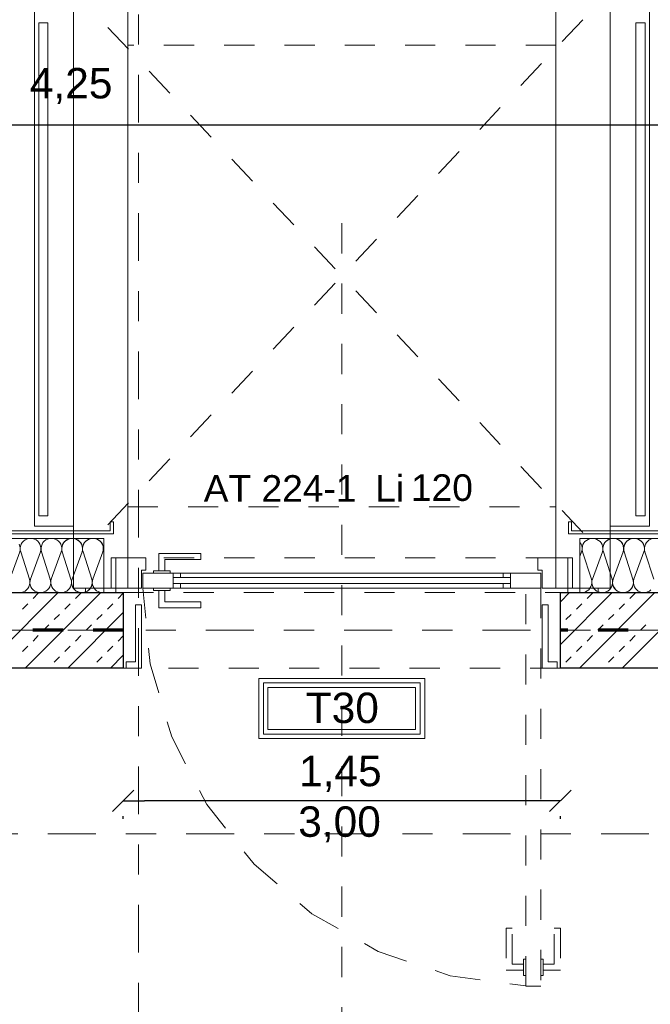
# Model space of a CAD drawing. Header units: metres. Extents: x -45.2 to 14.3, y -31.8 to 10.2.
# Tile 111 of 141: x -15.9 to -13.8, y -1.2 to 2. Entities that reach past the tile are written whole.
import ezdxf

# ---------------------------------------------------------------- set-up
doc = ezdxf.new("R2010")
doc.units = ezdxf.units.M
doc.header["$LTSCALE"] = 0.05
for name, pattern in [('Achsen 01', [5.291531, 3.175, -1.058062, 0.352704, -0.705764]), ('gestrichelt - 01', [2, 1, -1]), ('ISO-07 Punktiert', [0.889, 0.127, -0.762]), ('Raster 01', [2, 1, -1]), ('VW-01 Strichlinie kurz', [2, 1, -1])]:
    doc.linetypes.add(name, pattern=pattern)
doc.layers.get('0').update_dxf_attribs({"lineweight": 25})
for name, color, linetype, lineweight in [('013_Beton und Stahlbetonarbeiten-000 Unterzüge', 7, 'ISO-07 Punktiert', 13), ('013_Beton und Stahlbetonarbeiten-330 Außenwände', 7, 'Continuous', 25), ('026_Fensterarbeiten-330 Brücke', 7, 'Continuous', 9), ('027_Tischlerarbeiten-330 Innenfensterbänke', 7, 'Continuous', 9), ('031_Metallbauarbeiten-340 Innentüren _ Elemente', 7, 'Continuous', 9), ('AV1-Brandschutzkonzept-Brandschutzkonzept', 7, 'Continuous', 5), ('AV1-Einrichtung Bemaßung', 7, 'Continuous', 9), ('AV1-Schnitt Achsen', 7, 'Achsen 01', 18), ('Bemaßung-Bemaßung', 7, 'Continuous', 9)]:
    doc.layers.add(name, color=color, linetype=linetype, lineweight=lineweight)
for name, color, linetype, lineweight, true_color in [('014_Fassadenarbeiten-330 mineralische Dämmung', 7, 'Continuous', 9, 0x666666), ('017_Stahlbauarbeiten-350 Träger Ansicht', 7, 'gestrichelt - 01', 9, 0xd9d9d9), ('032_Metallarbeiten-Fenster', 7, 'Continuous', 13, 0x444444), ('AV1-Achsen', 1, 'Achsen 01', 18, 0xff0000), ('AV1-Raster', 7, 'Raster 01', 9, 0xa6a6a6)]:
    doc.layers.add(name, color=color, linetype=linetype, lineweight=lineweight, true_color=true_color)
doc.styles.add('Arial', font='arial.ttf')

msp = doc.modelspace()

# ---------------------------------------------------------------- linework, layer by layer
at = {"color": 0, "linetype": 'Continuous', "lineweight": 15}
for p, q in [((-15.6104, -0.6011), (-15.5396, -0.5304)), ((-14.0896, -0.5304), (-14.1604, -0.6011))]:
    msp.add_line(p, q, dxfattribs=at)
at = {"color": 0, "linetype": 'ByBlock', "lineweight": -2}
for p, q in [((-15.575, -0.5658), (-15.5043, -0.5658)), ((-14.125, -0.5658), (-14.1957, -0.5658))]:
    msp.add_line(p, q, dxfattribs=at)
at = {"layer": '013_Beton und Stahlbetonarbeiten-000 Unterzüge', "linetype": 'VW-01 Strichlinie kurz'}
msp.add_lwpolyline([(-15.575, -0.125), (-15.575, 0.125), (-14.125, 0.125), (-14.125, -0.125)], close=True, dxfattribs=at)
at = {"layer": '013_Beton und Stahlbetonarbeiten-330 Außenwände', "color": 251, "linetype": 'Continuous', "lineweight": 13, "true_color": 0x4c4c4c}
for p, q in [((-15.7914, 0.125), (-16.0414, -0.125)), ((-15.65, 0.125), (-15.9, -0.125)), ((-15.8745, 0.1061), (-15.8569, 0.1237)), ((-15.7331, 0.1061), (-15.7154, 0.1237)), ((-15.5917, 0.1061), (-15.575, 0.1228)), ((-13.9529, 0.125), (-14.125, -0.0471)), ((-14.0944, 0.125), (-14.125, 0.0944)), ((-13.8115, 0.125), (-14.0615, -0.125)), ((-14.0361, 0.1061), (-14.0184, 0.1237)), ((-13.6701, 0.125), (-13.9201, -0.125)), ((-13.8946, 0.1061), (-13.877, 0.1237)), ((-15.9099, 0.0707), (-15.8922, 0.0884)), ((-15.7685, 0.0707), (-15.7508, 0.0884)), ((-15.6271, 0.0707), (-15.6094, 0.0884)), ((-14.0714, 0.0707), (-14.0537, 0.0884)), ((-13.93, 0.0707), (-13.9123, 0.0884)), ((-15.8038, 0.0354), (-15.7862, 0.053)), ((-15.575, 0.0586), (-15.7586, -0.125)), ((-15.6624, 0.0354), (-15.6447, 0.053)), ((-14.1068, 0.0354), (-14.0891, 0.053)), ((-13.9654, 0.0354), (-13.9477, 0.053)), ((-15.8392, 0), (-15.8215, 0.0177)), ((-15.6978, 0), (-15.6801, 0.0177)), ((-14.125, 0.0171), (-14.1245, 0.0177)), ((-14.0007, 0), (-13.983, 0.0177)), ((-13.8593, 0), (-13.8416, 0.0177)), ((-15.8745, -0.0354), (-15.8569, -0.0177)), ((-15.7331, -0.0354), (-15.7154, -0.0177)), ((-15.5917, -0.0354), (-15.575, -0.0187)), ((-14.0361, -0.0354), (-14.0184, -0.0177)), ((-13.8946, -0.0354), (-13.877, -0.0177)), ((-15.9099, -0.0707), (-15.8922, -0.053)), ((-15.7685, -0.0707), (-15.7508, -0.053)), ((-15.6271, -0.0707), (-15.6094, -0.053)), ((-14.0714, -0.0707), (-14.0537, -0.053)), ((-13.93, -0.0707), (-13.9123, -0.053)), ((-15.8038, -0.1061), (-15.7862, -0.0884)), ((-15.6624, -0.1061), (-15.6447, -0.0884)), ((-15.575, -0.0828), (-15.6172, -0.125)), ((-14.1068, -0.1061), (-14.0891, -0.0884)), ((-13.9654, -0.1061), (-13.9477, -0.0884)), ((-15.8228, -0.125), (-15.8215, -0.1237)), ((-15.6813, -0.125), (-15.6801, -0.1237)), ((-14.125, -0.1243), (-14.1245, -0.1237)), ((-13.9843, -0.125), (-13.983, -0.1237)), ((-13.8429, -0.125), (-13.8416, -0.1237))]:
    msp.add_line(p, q, dxfattribs=at)
at = {"layer": '013_Beton und Stahlbetonarbeiten-330 Außenwände'}
for points in [[(-16.325, 0.125), (-15.575, 0.125), (-15.575, -0.125), (-16.325, -0.125)], [(-14.125, 0.125), (-13.375, 0.125), (-13.375, -0.125), (-14.125, -0.125)]]:
    msp.add_lwpolyline(points, close=True, dxfattribs=at)
at = {"layer": '014_Fassadenarbeiten-330 mineralische Dämmung'}
for points in [[(-16.2, 0.125), (-16.2, 0.305), (-15.64, 0.305), (-15.64, 0.125)], [(-14.06, 0.125), (-14.06, 0.305), (-13.5, 0.305), (-13.5, 0.125)]]:
    msp.add_lwpolyline(points, close=True, dxfattribs=at)
for points in [[(-15.6429, 0.26), (-15.6415, 0.2663), (-15.6413, 0.2728), (-15.6423, 0.2792), (-15.6445, 0.2853), (-15.6478, 0.2908), (-15.6521, 0.2957), (-15.6572, 0.2997), (-15.663, 0.3026), (-15.6692, 0.3044), (-15.6757, 0.305), (-15.6821, 0.3044), (-15.6883, 0.3026), (-15.6941, 0.2997), (-15.6992, 0.2957), (-15.7035, 0.2908), (-15.7068, 0.2853), (-15.709, 0.2792), (-15.71, 0.2728), (-15.7099, 0.2663), (-15.7085, 0.26), (-15.6795, 0.17), (-15.6795, 0.17), (-15.6781, 0.1637), (-15.6779, 0.1572), (-15.679, 0.1508), (-15.6812, 0.1447), (-15.6845, 0.1392), (-15.6888, 0.1343), (-15.6939, 0.1303), (-15.6997, 0.1274), (-15.7059, 0.1256), (-15.7123, 0.125), (-15.7188, 0.1256), (-15.725, 0.1274), (-15.7308, 0.1303), (-15.7359, 0.1343), (-15.7402, 0.1392), (-15.7435, 0.1447), (-15.7457, 0.1508), (-15.7467, 0.1572), (-15.7465, 0.1637), (-15.7451, 0.17), (-15.7118, 0.26), (-15.7118, 0.26), (-15.7104, 0.2663), (-15.7102, 0.2728), (-15.7113, 0.2792), (-15.7135, 0.2853), (-15.7168, 0.2908), (-15.7211, 0.2957), (-15.7262, 0.2997), (-15.732, 0.3026), (-15.7382, 0.3044), (-15.7446, 0.305), (-15.7511, 0.3044), (-15.7573, 0.3026), (-15.7631, 0.2997), (-15.7682, 0.2957), (-15.7725, 0.2908), (-15.7758, 0.2853), (-15.778, 0.2792), (-15.779, 0.2728), (-15.7788, 0.2663), (-15.7774, 0.26), (-15.7485, 0.17), (-15.7485, 0.17), (-15.7471, 0.1637), (-15.7469, 0.1572), (-15.7479, 0.1508), (-15.7501, 0.1447), (-15.7534, 0.1392), (-15.7577, 0.1343), (-15.7628, 0.1303), (-15.7686, 0.1274), (-15.7748, 0.1256), (-15.7813, 0.125), (-15.7877, 0.1256), (-15.7939, 0.1274), (-15.7997, 0.1303), (-15.8048, 0.1343), (-15.8091, 0.1392), (-15.8124, 0.1447), (-15.8146, 0.1508), (-15.8156, 0.1572), (-15.8154, 0.1637), (-15.814, 0.17), (-15.7808, 0.26), (-15.7808, 0.26), (-15.7794, 0.2663), (-15.7792, 0.2728), (-15.7802, 0.2792), (-15.7824, 0.2853), (-15.7857, 0.2908), (-15.79, 0.2957), (-15.7951, 0.2997), (-15.8009, 0.3026), (-15.8071, 0.3044), (-15.8136, 0.305), (-15.82, 0.3044), (-15.8262, 0.3026), (-15.832, 0.2997), (-15.8371, 0.2957), (-15.8414, 0.2908), (-15.8447, 0.2853), (-15.8469, 0.2792), (-15.8479, 0.2728), (-15.8477, 0.2663), (-15.8463, 0.26), (-15.8174, 0.17), (-15.8174, 0.17), (-15.816, 0.1637), (-15.8158, 0.1572), (-15.8169, 0.1508), (-15.8191, 0.1447), (-15.8224, 0.1392), (-15.8267, 0.1343), (-15.8318, 0.1303), (-15.8375, 0.1274), (-15.8438, 0.1256), (-15.8502, 0.125), (-15.8567, 0.1256), (-15.8629, 0.1274), (-15.8686, 0.1303), (-15.8738, 0.1343), (-15.8781, 0.1392), (-15.8814, 0.1447), (-15.8836, 0.1508), (-15.8846, 0.1572), (-15.8844, 0.1637), (-15.883, 0.17), (-15.8497, 0.26), (-15.8497, 0.26), (-15.8483, 0.2663), (-15.8481, 0.2728), (-15.8492, 0.2792), (-15.8514, 0.2853), (-15.8547, 0.2908), (-15.859, 0.2957), (-15.8641, 0.2997), (-15.8698, 0.3026), (-15.8761, 0.3044), (-15.8825, 0.305), (-15.889, 0.3044), (-15.8952, 0.3026), (-15.9009, 0.2997), (-15.9061, 0.2957), (-15.9103, 0.2908), (-15.9137, 0.2853), (-15.9159, 0.2792), (-15.9169, 0.2728), (-15.9167, 0.2663), (-15.9153, 0.26), (-15.8864, 0.17), (-15.8864, 0.17), (-15.885, 0.1637), (-15.8848, 0.1572), (-15.8858, 0.1508), (-15.888, 0.1447), (-15.8913, 0.1392), (-15.8956, 0.1343), (-15.9007, 0.1303), (-15.9065, 0.1274), (-15.9127, 0.1256), (-15.9192, 0.125)], [(-15.7774, 0.26), (-15.7788, 0.266), (-15.779, 0.2722), (-15.7782, 0.2783), (-15.7763, 0.2841), (-15.7733, 0.2896), (-15.7695, 0.2944), (-15.7648, 0.2984), (-15.7648, 0.2984), (-15.7595, 0.3016), (-15.7538, 0.3038), (-15.7477, 0.3049), (-15.7415, 0.3049), (-15.7355, 0.3038), (-15.7297, 0.3016), (-15.7244, 0.2984), (-15.7244, 0.2984), (-15.7198, 0.2944), (-15.7159, 0.2896), (-15.713, 0.2841), (-15.7111, 0.2783), (-15.7102, 0.2722), (-15.7105, 0.266), (-15.7118, 0.26), (-15.7451, 0.17), (-15.7451, 0.17), (-15.7465, 0.164), (-15.7467, 0.1578), (-15.7459, 0.1517), (-15.744, 0.1458), (-15.741, 0.1404), (-15.7372, 0.1356), (-15.7325, 0.1315), (-15.7325, 0.1315), (-15.7272, 0.1284), (-15.7215, 0.1262), (-15.7154, 0.1251), (-15.7092, 0.1251), (-15.7032, 0.1262), (-15.6974, 0.1284), (-15.6921, 0.1315), (-15.6921, 0.1315), (-15.6874, 0.1356), (-15.6836, 0.1404), (-15.6807, 0.1458), (-15.6788, 0.1517), (-15.6779, 0.1578), (-15.6782, 0.164), (-15.6795, 0.17), (-15.7085, 0.26), (-15.7085, 0.26), (-15.7098, 0.266), (-15.7101, 0.2722), (-15.7092, 0.2783), (-15.7073, 0.2841), (-15.7044, 0.2896), (-15.7005, 0.2944), (-15.6959, 0.2984), (-15.6959, 0.2984), (-15.6906, 0.3016), (-15.6848, 0.3038), (-15.6788, 0.3049), (-15.6726, 0.3049), (-15.6665, 0.3038), (-15.6607, 0.3016), (-15.6555, 0.2984), (-15.6555, 0.2984), (-15.6508, 0.2944), (-15.647, 0.2896), (-15.644, 0.2841), (-15.6421, 0.2783), (-15.6413, 0.2722), (-15.6415, 0.266), (-15.6429, 0.26), (-15.6762, 0.17), (-15.6762, 0.17), (-15.6775, 0.164), (-15.6778, 0.1578), (-15.6769, 0.1516), (-15.675, 0.1458), (-15.672, 0.1403), (-15.6681, 0.1355), (-15.6634, 0.1314), (-15.6581, 0.1283), (-15.6523, 0.1262), (-15.6462, 0.1251), (-15.64, 0.1252)], [(-13.8476, 0.26), (-13.8463, 0.266), (-13.846, 0.2722), (-13.8468, 0.2783), (-13.8487, 0.2841), (-13.8517, 0.2896), (-13.8555, 0.2944), (-13.8602, 0.2984), (-13.8602, 0.2984), (-13.8655, 0.3016), (-13.8712, 0.3038), (-13.8773, 0.3049), (-13.8835, 0.3049), (-13.8895, 0.3038), (-13.8953, 0.3016), (-13.9006, 0.2984), (-13.9006, 0.2984), (-13.9053, 0.2944), (-13.9091, 0.2896), (-13.912, 0.2841), (-13.914, 0.2783), (-13.9148, 0.2722), (-13.9145, 0.266), (-13.9132, 0.26), (-13.8843, 0.17), (-13.8843, 0.17), (-13.8829, 0.164), (-13.8826, 0.1578), (-13.8835, 0.1517), (-13.8854, 0.1458), (-13.8883, 0.1404), (-13.8922, 0.1356), (-13.8968, 0.1315), (-13.8968, 0.1315), (-13.9021, 0.1284), (-13.9079, 0.1262), (-13.914, 0.1251), (-13.9201, 0.1251), (-13.9262, 0.1262), (-13.932, 0.1284), (-13.9373, 0.1315), (-13.9373, 0.1315), (-13.9419, 0.1356), (-13.9458, 0.1404), (-13.9487, 0.1458), (-13.9506, 0.1517), (-13.9515, 0.1578), (-13.9512, 0.164), (-13.9498, 0.17), (-13.9166, 0.26), (-13.9166, 0.26), (-13.9152, 0.266), (-13.9149, 0.2722), (-13.9158, 0.2783), (-13.9177, 0.2841), (-13.9206, 0.2896), (-13.9245, 0.2944), (-13.9291, 0.2984), (-13.9291, 0.2984), (-13.9344, 0.3016), (-13.9402, 0.3038), (-13.9463, 0.3049), (-13.9524, 0.3049), (-13.9585, 0.3038), (-13.9643, 0.3016), (-13.9696, 0.2984), (-13.9696, 0.2984), (-13.9742, 0.2944), (-13.9781, 0.2896), (-13.981, 0.2841), (-13.9829, 0.2783), (-13.9837, 0.2722), (-13.9835, 0.266), (-13.9821, 0.26), (-13.9532, 0.17), (-13.9532, 0.17), (-13.9518, 0.164), (-13.9516, 0.1578), (-13.9524, 0.1517), (-13.9543, 0.1458), (-13.9573, 0.1404), (-13.9611, 0.1356), (-13.9658, 0.1315), (-13.9658, 0.1315), (-13.9711, 0.1284), (-13.9768, 0.1262), (-13.9829, 0.1251), (-13.9891, 0.1251), (-13.9951, 0.1262), (-14.0009, 0.1284), (-14.0062, 0.1315), (-14.0062, 0.1315), (-14.0109, 0.1356), (-14.0147, 0.1404), (-14.0176, 0.1458), (-14.0196, 0.1517), (-14.0204, 0.1578), (-14.0201, 0.164), (-14.0188, 0.17), (-13.9855, 0.26), (-13.9855, 0.26), (-13.9841, 0.266), (-13.9839, 0.2722), (-13.9847, 0.2783), (-13.9866, 0.2841), (-13.9896, 0.2896), (-13.9934, 0.2944), (-13.9981, 0.2984), (-13.9981, 0.2984), (-14.0034, 0.3016), (-14.0091, 0.3038), (-14.0152, 0.3049), (-14.0214, 0.3049), (-14.0274, 0.3038), (-14.0332, 0.3016), (-14.0385, 0.2984), (-14.0385, 0.2984), (-14.0432, 0.2944), (-14.047, 0.2896), (-14.0499, 0.2841), (-14.0519, 0.2783), (-14.0527, 0.2722), (-14.0524, 0.266), (-14.0511, 0.26), (-14.0221, 0.17), (-14.0221, 0.17), (-14.0208, 0.1638), (-14.0205, 0.1575), (-14.0215, 0.1512), (-14.0236, 0.1452), (-14.0267, 0.1397), (-14.0308, 0.1348), (-14.0358, 0.1308), (-14.0413, 0.1278), (-14.0474, 0.1258), (-14.0537, 0.125), (-14.06, 0.1254)], [(-13.8245, 0.1343), (-13.8297, 0.1303), (-13.8354, 0.1274), (-13.8417, 0.1256), (-13.8481, 0.125), (-13.8545, 0.1256), (-13.8608, 0.1274), (-13.8665, 0.1303), (-13.8717, 0.1343), (-13.8759, 0.1392), (-13.8792, 0.1447), (-13.8814, 0.1508), (-13.8825, 0.1572), (-13.8823, 0.1637), (-13.8809, 0.17), (-13.8476, 0.26), (-13.8476, 0.26), (-13.8462, 0.2663), (-13.846, 0.2728), (-13.8471, 0.2792), (-13.8493, 0.2853), (-13.8526, 0.2908), (-13.8568, 0.2957), (-13.862, 0.2997), (-13.8677, 0.3026), (-13.874, 0.3044), (-13.8804, 0.305), (-13.8868, 0.3044), (-13.8931, 0.3026), (-13.8988, 0.2997), (-13.9039, 0.2957), (-13.9082, 0.2908), (-13.9115, 0.2853), (-13.9137, 0.2792), (-13.9148, 0.2728), (-13.9146, 0.2663), (-13.9132, 0.26), (-13.8843, 0.17), (-13.8843, 0.17), (-13.8829, 0.1637), (-13.8827, 0.1572), (-13.8837, 0.1508), (-13.8859, 0.1447), (-13.8892, 0.1392), (-13.8935, 0.1343), (-13.8986, 0.1303), (-13.9044, 0.1274), (-13.9106, 0.1256), (-13.917, 0.125), (-13.9235, 0.1256), (-13.9297, 0.1274), (-13.9355, 0.1303), (-13.9406, 0.1343), (-13.9449, 0.1392), (-13.9482, 0.1447), (-13.9504, 0.1508), (-13.9514, 0.1572), (-13.9512, 0.1637), (-13.9498, 0.17), (-13.9166, 0.26), (-13.9166, 0.26), (-13.9152, 0.2663), (-13.915, 0.2728), (-13.916, 0.2792), (-13.9182, 0.2853), (-13.9215, 0.2908), (-13.9258, 0.2957), (-13.9309, 0.2997), (-13.9367, 0.3026), (-13.9429, 0.3044), (-13.9493, 0.305), (-13.9558, 0.3044), (-13.962, 0.3026), (-13.9678, 0.2997), (-13.9729, 0.2957), (-13.9772, 0.2908), (-13.9805, 0.2853), (-13.9827, 0.2792), (-13.9837, 0.2728), (-13.9835, 0.2663), (-13.9821, 0.26), (-13.9532, 0.17), (-13.9532, 0.17), (-13.9518, 0.1637), (-13.9516, 0.1572), (-13.9526, 0.1508), (-13.9548, 0.1447), (-13.9581, 0.1392), (-13.9624, 0.1343), (-13.9676, 0.1303), (-13.9733, 0.1274), (-13.9795, 0.1256), (-13.986, 0.125), (-13.9924, 0.1256), (-13.9987, 0.1274), (-14.0044, 0.1303), (-14.0095, 0.1343), (-14.0138, 0.1392), (-14.0171, 0.1447), (-14.0193, 0.1508), (-14.0204, 0.1572), (-14.0202, 0.1637), (-14.0188, 0.17)], [(-13.8241, 0.3026), (-13.8299, 0.2997), (-13.835, 0.2957), (-13.8393, 0.2908), (-13.8426, 0.2853), (-13.8448, 0.2792), (-13.8458, 0.2728), (-13.8456, 0.2663), (-13.8442, 0.26), (-13.8153, 0.17)], [(-15.9519, 0.17), (-15.9187, 0.26), (-15.9187, 0.26), (-15.9173, 0.2663), (-15.9171, 0.2728), (-15.9181, 0.2792), (-15.9203, 0.2853)], [(-15.64, 0.2616), (-15.641, 0.2676), (-15.641, 0.2736), (-15.64, 0.2795)], [(-14.06, 0.2916), (-14.0564, 0.286), (-14.054, 0.2798), (-14.0529, 0.2732), (-14.053, 0.2665), (-14.0544, 0.26), (-14.06, 0.245)]]:
    msp.add_lwpolyline(points, dxfattribs=at)
at = {"layer": '017_Stahlbauarbeiten-350 Träger Ansicht'}
for p, q in [((-14.05, 0.3246), (-15.65, 2.025)), ((-14.05, 2.025), (-15.65, 0.3246))]:
    msp.add_line(p, q, dxfattribs=at)
at = {"layer": '017_Stahlbauarbeiten-350 Träger Ansicht', "linetype": 'Continuous'}
for points in [[(-15.74, 0.14), (-15.74, 7.54), (-15.56, 7.54), (-15.56, 0.14)], [(-14.14, 7.54), (-13.96, 7.54), (-13.96, 0.14), (-14.14, 0.14)]]:
    msp.add_lwpolyline(points, close=True, dxfattribs=at)
at = {"layer": '017_Stahlbauarbeiten-350 Träger Ansicht'}
for points in [[(-15.56, 1.9404), (-15.56, 2.1096), (-14.14, 2.1096), (-14.14, 1.9404)], [(-15.56, 0.24), (-15.56, 0.4092), (-14.14, 0.4092), (-14.14, 0.24)]]:
    msp.add_lwpolyline(points, close=True, dxfattribs=at)
at = {"layer": '026_Fensterarbeiten-330 Brücke', "color": 253, "true_color": 0xa6a6a6}
for points in [[(-15.87, 0.345), (-15.87, 7.335), (-15.74, 7.335), (-15.74, 0.345)], [(-13.96, 0.345), (-13.96, 6.385), (-13.829, 6.385), (-13.829, 0.345)]]:
    msp.add_lwpolyline(points, close=True, dxfattribs=at)
at = {"layer": '026_Fensterarbeiten-330 Brücke'}
for points in [[(-15.855, 0.38), (-15.855, 2.015), (-15.825, 2.015), (-15.825, 0.38)], [(-13.874, 0.38), (-13.874, 2.015), (-13.844, 2.015), (-13.844, 0.38)], [(-15.608, 0.36), (-15.618, 0.36), (-15.618, 0.33), (-16.125, 0.33), (-16.125, 0.36), (-16.135, 0.36), (-16.135, 0.32), (-15.608, 0.32)], [(-14.0978, 0.36), (-14.0878, 0.36), (-14.0878, 0.33), (-13.575, 0.33), (-13.575, 0.36), (-13.565, 0.36), (-13.565, 0.32), (-14.0978, 0.32)]]:
    msp.add_lwpolyline(points, close=True, dxfattribs=at)
at = {"layer": '027_Tischlerarbeiten-330 Innenfensterbänke'}
for points in [[(-15.565, -0.125), (-15.565, -0.105), (-15.535, -0.105), (-15.535, 0.085), (-15.515, 0.085), (-15.515, -0.125)], [(-14.135, -0.125), (-14.135, -0.105), (-14.165, -0.105), (-14.165, 0.085), (-14.185, 0.085), (-14.185, -0.125)]]:
    msp.add_lwpolyline(points, close=True, dxfattribs=at)
at = {"layer": '032_Metallarbeiten-Fenster', "color": 7, "lineweight": 18}
for points in [[(-15.615, 0.14), (-15.7, 0.14), (-15.7, 0.125), (-15.6, 0.125), (-15.6, 0.24), (-15.615, 0.24)], [(-15.515, 0.2), (-15.515, 0.14), (-15.6, 0.14), (-15.6, 0.24), (-15.5, 0.24), (-15.5, 0.2)], [(-15.4575, 0.1975), (-15.4375, 0.1975), (-15.4375, 0.235), (-15.3175, 0.235), (-15.3175, 0.255), (-15.4575, 0.255)], [(-14.185, 0.2), (-14.185, 0.14), (-14.1, 0.14), (-14.1, 0.24), (-14.2, 0.24), (-14.2, 0.2)], [(-14.085, 0.14), (-14, 0.14), (-14, 0.125), (-14.1, 0.125), (-14.1, 0.24), (-14.085, 0.24)], [(-15.42, 0.1975), (-15.42, 0.19), (-15.475, 0.19), (-15.475, 0.1975)], [(-15.51, 0.14), (-15.51, 0.19), (-15.385, 0.19), (-15.385, 0.175), (-15.41, 0.175), (-15.41, 0.155), (-15.385, 0.155), (-15.385, 0.14)], [(-14.29, 0.19), (-14.29, 0.14), (-15.41, 0.14), (-15.41, 0.19)], [(-14.29, 0.175), (-14.29, 0.155), (-15.41, 0.155), (-15.41, 0.175)], [(-14.19, 0.14), (-14.19, 0.19), (-14.315, 0.19), (-14.315, 0.175), (-14.29, 0.175), (-14.29, 0.155), (-14.315, 0.155), (-14.315, 0.14)], [(-15.42, 0.14), (-15.42, 0.1325), (-15.475, 0.1325), (-15.475, 0.14)], [(-15.4575, 0.1325), (-15.4375, 0.1325), (-15.4375, 0.095), (-15.3175, 0.095), (-15.3175, 0.075), (-15.4575, 0.075)]]:
    msp.add_lwpolyline(points, close=True, dxfattribs=at)
at = {"layer": '032_Metallarbeiten-Fenster', "color": 7, "linetype": 'gestrichelt - 01', "lineweight": 18}
msp.add_lwpolyline([(-15.51, 0.14), (-15.4858, -0.1114), (-15.4142, -0.3536), (-15.2978, -0.5777), (-15.1409, -0.7755), (-14.9491, -0.9399), (-14.7296, -1.0647), (-14.4903, -1.1454), (-14.24, -1.1791)], dxfattribs=at)
for points in [[(-14.19, -1.18), (-14.24, -1.18), (-14.24, 0.14), (-14.19, 0.14)], [(-14.2475, -1.1275), (-14.2475, -1.1075), (-14.285, -1.1075), (-14.285, -0.9875), (-14.305, -0.9875), (-14.305, -1.1275)], [(-14.1825, -1.1275), (-14.1825, -1.1075), (-14.145, -1.1075), (-14.145, -0.9875), (-14.125, -0.9875), (-14.125, -1.1275)], [(-14.2475, -1.09), (-14.24, -1.09), (-14.24, -1.145), (-14.2475, -1.145)], [(-14.19, -1.09), (-14.1825, -1.09), (-14.1825, -1.145), (-14.19, -1.145)]]:
    msp.add_lwpolyline(points, close=True, dxfattribs=at)
at = {"layer": 'AV1-Achsen'}
msp.add_line((-43.2844, 0), (4.2656, 0), dxfattribs=at)
at = {"layer": 'AV1-Brandschutzkonzept-Brandschutzkonzept', "color": 14, "linetype": 'gestrichelt - 01', "lineweight": 70, "true_color": 0xaa0000}
for p, q in [((-15.575, 0), (-16.325, 0)), ((-13.5, 0), (-14.125, 0))]:
    msp.add_line(p, q, dxfattribs=at)
at = {"layer": 'AV1-Brandschutzkonzept-Brandschutzkonzept', "color": 7, "linetype": 'Continuous'}
msp.add_lwpolyline([(-14.575, -0.1592), (-14.575, -0.3592), (-15.125, -0.3592), (-15.125, -0.1592)], close=True, dxfattribs=at)
at = {"layer": 'AV1-Brandschutzkonzept-Brandschutzkonzept', "color": 12, "linetype": 'Continuous', "true_color": 0xdd0000}
for points in [[(-14.59, -0.1742), (-15.11, -0.1742), (-15.11, -0.3442), (-14.59, -0.3442)], [(-15.095, -0.3292), (-15.095, -0.1892), (-14.605, -0.1892), (-14.605, -0.3292)]]:
    msp.add_lwpolyline(points, close=True, dxfattribs=at)
at = {"layer": 'AV1-Einrichtung Bemaßung', "color": 0, "lineweight": -2}
for p, q in [((-14.1957, -0.5658), (-15.5043, -0.5658)), ((-15.575, -0.625), (-15.575, -0.6158)), ((-14.125, -0.625), (-14.125, -0.6158))]:
    msp.add_line(p, q, dxfattribs=at)
at = {"layer": 'AV1-Raster'}
msp.add_line((-14.85, -22.95), (-14.85, 1.35), dxfattribs=at)
at = {"layer": 'AV1-Schnitt Achsen'}
for p, q in [((-15.525, -26.3), (-15.525, 4.7)), ((-43.35, -0.675), (4.2, -0.675))]:
    msp.add_line(p, q, dxfattribs=at)
at = {"layer": 'Bemaßung-Bemaßung', "color": 0, "lineweight": -2}
msp.add_line((-13.6957, 1.675), (-17.8043, 1.675), dxfattribs=at)
at = {"layer": 'Defpoints', "color": 0, "lineweight": 0}
for p, q in [((-15.575, -0.125), (-15.575, -0.125)), ((-15.575, -0.125), (-15.575, -0.125)), ((-15.575, -0.125), (-15.575, -0.125)), ((-14.125, -0.125), (-14.125, -0.125)), ((-14.125, -0.125), (-14.125, -0.125)), ((-14.125, -0.125), (-14.125, -0.125)), ((-15.575, -0.5658), (-15.575, -0.5658))]:
    msp.add_line(p, q, dxfattribs=at)

# ---------------------------------------------------------------- texts
at = {"layer": '031_Metallbauarbeiten-340 Innentüren _ Elemente', "char_height": 0.08826, "attachment_point": 7, "style": 'Arial'}
for s, insert in [('AT 224-1', (-15.3082, 0.4263)), ('Li', (-14.7395, 0.4263)), ('120', (-14.6207, 0.4278))]:
    msp.add_mtext(s, dxfattribs=dict(at, insert=insert))
at = {"layer": 'AV1-Brandschutzkonzept-Brandschutzkonzept', "color": 12, "true_color": 0xdd0000, "insert": (-14.9697, -0.3089), "char_height": 0.10087, "attachment_point": 7, "style": 'Arial'}
msp.add_mtext('T30', dxfattribs=at)
at = {"layer": 'AV1-Einrichtung Bemaßung', "color": 0, "insert": (-14.992, -0.5356), "char_height": 0.10087, "attachment_point": 7, "style": 'Arial'}
msp.add_mtext('1,45', dxfattribs=at)
at = {"layer": 'AV1-Einrichtung Bemaßung', "insert": (-14.9947, -0.7035), "char_height": 0.10087, "attachment_point": 7, "style": 'Arial'}
msp.add_mtext('3,00', dxfattribs=at)
at = {"layer": 'Bemaßung-Bemaßung', "color": 0, "insert": (-15.8852, 1.7452), "char_height": 0.10087, "attachment_point": 7, "style": 'Arial'}
msp.add_mtext('4,25', dxfattribs=at)

doc.saveas('drawing.dxf')
